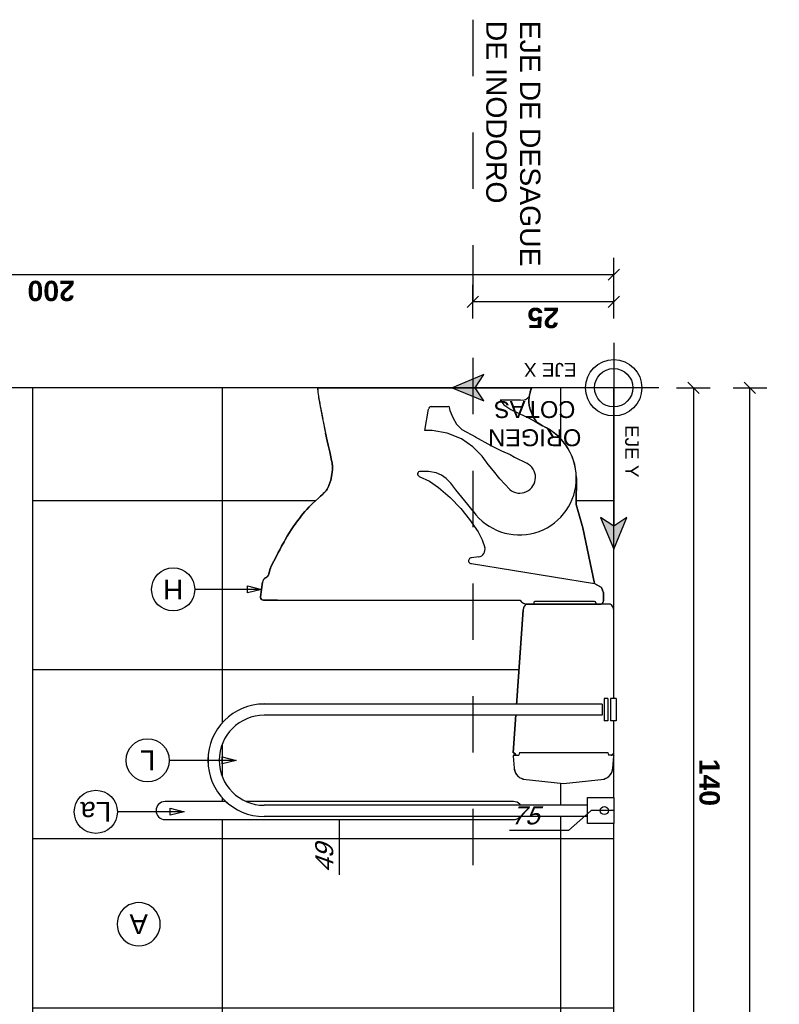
# Model space of a CAD drawing. Extents: x 1 to 126, y -14 to 17.
# Tile 88 of 131: x 74.81 to 76.16, y -4.36 to -2.61. Entities that reach past the tile are written whole.
import ezdxf
from ezdxf.enums import TextEntityAlignment as Align

# ---------------------------------------------------------------- set-up
doc = ezdxf.new("R2010")
doc.units = 0
doc.set_wipeout_variables(frame=1)
doc.header["$PDMODE"] = 3
doc.linetypes.add('DASHDOT', pattern=[1, 0.5, -0.25, 0, -0.25])
for name, color, linetype in [('A-ALBA-0', 9, 'Continuous'), ('A-ALBA-1', 1, 'Continuous'), ('A-ALBA-2', 2, 'Continuous'), ('A-ANNO-SIMB @ 20', 2, 'Continuous'), ('A-ANNO-SIMB-AXIS @ 20', 1, 'Continuous'), ('A-ANOT-COTA-ACUM', 1, 'Continuous'), ('A-ANOT-COTA-PARC', 1, 'Continuous'), ('A-ANOT-TTEC', 2, 'Continuous'), ('A-EQPM-FIJO', 1, 'Continuous')]:
    doc.layers.add(name, color=color, linetype=linetype)
doc.layers.add('A-ALBA-4', color=2, linetype='Continuous', lineweight=25)
doc.styles.add('BIS-ANOT', font='swiss.ttf')
doc.styles.add('BIS-COTA', font='swissb.ttf')
doc.styles.add('BIS-COTA-ACUM', font='swissi.ttf', dxfattribs={"oblique": 20})
doc.styles.add('BIS-TXT', font='swiss.ttf')
doc.styles.add('E5-10', font='micross.ttf', dxfattribs={"height": 0.015})
doc.styles.add('E5-100', font='micross.ttf')
doc.dimstyles.new('BIS-COTA-ACUM', dxfattribs={"dimscale": 0.9, "dimtxt": 0.0016, "dimasz": 0.001, "dimexe": 0.0035, "dimexo": 0, "dimgap": 0.0005, "dimtad": 1, "dimdec": 1, "dimlfac": 100, "dimrnd": 1, "dimzin": 9, "dimdsep": 46, "dimtxsty": 'BIS-COTA-ACUM', "dimblk1": 'MARK1', "dimblk2": 'MARK2', "dimsah": 1, "dimcen": 0, "dimclrd": 1, "dimclre": 256, "dimclrt": 256, "dimaunit": 1, "dimadec": 0, "dimazin": 0, "dimtfac": 1, "dimtdec": 1, "dimtix": 1, "dimtmove": 2, "dimatfit": 3, "dimldrblk": 'MARK1', "dimfxl": 1, "dimtolj": 1, "dimarcsym": 1})
doc.dimstyles.new('BIS-COTA-PARC', dxfattribs={"dimscale": 0, "dimtxt": 0.0018, "dimasz": 0.001, "dimexe": 0.0015, "dimexo": 0, "dimgap": 0.0005, "dimtad": 1, "dimdec": 0, "dimlfac": 100, "dimzin": 9, "dimdsep": 46, "dimtxsty": 'BIS-COTA', "dimblk": 'OBLIQUE', "dimcen": 2.5, "dimclrd": 256, "dimclre": 251, "dimclrt": 2, "dimadec": 1, "dimazin": 2, "dimtfac": 1, "dimtdec": 0, "dimtix": 1, "dimtmove": 2, "dimatfit": 3, "dimldrblk": 'DOT', "dimfxl": 0.0015, "dimfxlon": 1, "dimtolj": 1, "dimtzin": 0, "dimarcsym": 0})

# ---------------------------------------------------------------- blocks, each defined once
blk = doc.blocks.new('BIS-IMAL-CO')
blk.add_wipeout([(0.1557, 0.3845), (0.1565, 0.3851), (0.1571, 0.3858), (0.1578, 0.3866), (0.1583, 0.3874), (0.1588, 0.3882), (0.1593, 0.3891), (0.1597, 0.39), (0.16, 0.3909), (0.1602, 0.3919), (0.1604, 0.3928), (0.1605, 0.3938), (0.1783, 0.6473), (0.1778, 0.6473), (0.1774, 0.6474), (0.177, 0.6475), (0.1766, 0.6477), (0.1763, 0.6479), (0.1759, 0.6481), (0.1756, 0.6484), (0.1753, 0.6487), (0.175, 0.649), (0.1748, 0.6493), (0.1746, 0.6497), (0.1744, 0.6501), (0.1743, 0.6505), (0.1742, 0.6509), (0.1741, 0.6513), (0.1741, 0.6517), (0.1767, 0.6517), (0.1769, 0.6517), (0.1771, 0.6517), (0.1772, 0.6518), (0.1774, 0.6518), (0.1775, 0.6519), (0.1777, 0.652), (0.1778, 0.6521), (0.1779, 0.6522), (0.178, 0.6523), (0.1782, 0.6524), (0.1782, 0.6526), (0.1783, 0.6527), (0.1784, 0.6528), (0.1784, 0.653), (0.1785, 0.6532), (0.1785, 0.6533), (0.1785, 0.6535), (0.1767, 0.6745), (0.1764, 0.6764), (0.176, 0.6783), (0.1755, 0.6801), (0.1747, 0.6818), (0.1739, 0.6835), (0.1729, 0.6852), (0.1717, 0.6867), (0.1705, 0.6881), (0.1691, 0.6894), (0.1676, 0.6906), (0.166, 0.6917), (0.1644, 0.6926), (0.1626, 0.6933), (0.1608, 0.694), (0.089, 0.7017), (0.0172, 0.694), (0.0154, 0.6933), (0.0136, 0.6926), (0.012, 0.6917), (0.0104, 0.6906), (0.0089, 0.6894), (0.0075, 0.6881), (0.0062, 0.6867), (0.0051, 0.6852), (0.0041, 0.6835), (0.0032, 0.6818), (0.0025, 0.6801), (0.002, 0.6783), (0.0015, 0.6764), (0.0013, 0.6745), (-0.0005, 0.6535), (-0.0005, 0.6533), (-0.0005, 0.6532), (-0.0005, 0.653), (-0.0004, 0.6528), (-0.0003, 0.6527), (-0.0003, 0.6526), (-0.0002, 0.6524), (-0.0001, 0.6523), (0, 0.6522), (0.0002, 0.6521), (0.0003, 0.652), (0.0005, 0.6519), (0.0006, 0.6518), (0.0008, 0.6518), (0.0009, 0.6517), (0.0011, 0.6517), (0.0012, 0.6517), (0.0045, 0.6517), (0.0041, 0.6517), (0.0036, 0.6516), (0.0032, 0.6515), (0.0029, 0.6514), (0.0025, 0.6512), (0.0021, 0.651), (0.0018, 0.6508), (0.0015, 0.6505), (0.0012, 0.6502), (0.0009, 0.6499), (0.0007, 0.6496), (0.0005, 0.6492), (0.0003, 0.6489), (0.0002, 0.6485), (0.0001, 0.6481), (0, 0.6477), (0, 0.6472), (0, 0.3947), (0, 0.3938), (0.0001, 0.3928), (0.0003, 0.3918), (0.0006, 0.3909), (0.0009, 0.39), (0.0013, 0.3891), (0.0017, 0.3882), (0.0022, 0.3874), (0.0028, 0.3866), (0.0034, 0.3858), (0.0041, 0.3851), (0.0048, 0.3845), (0.0056, 0.3839), (0.024, 0.3839), (0.0235, 0.3838), (0.0229, 0.3838), (0.0224, 0.3836), (0.0218, 0.3834), (0.0213, 0.3832), (0.0208, 0.383), (0.0204, 0.3826), (0.02, 0.3823), (0.0196, 0.3819), (0.0192, 0.3815), (0.0189, 0.381), (0.0186, 0.3805), (0.0184, 0.38), (0.0182, 0.3795), (0.0181, 0.379), (0.018, 0.3784), (0.018, 0.3779), (0.018, 0.3638), (0.0216, 0.3543), (0.0338, 0.3471), (0.0545, 0.2483), (0.0665, 0.2068), (0.0662, 0.16), (0.0666, 0.1517), (0.0676, 0.1435), (0.0693, 0.1354), (0.0716, 0.1274), (0.0746, 0.1197), (0.0783, 0.1122), (0.0825, 0.105), (0.0873, 0.0983), (0.0926, 0.0919), (0.0985, 0.086), (0.1048, 0.0806), (0.1115, 0.0758), (0.1186, 0.0715), (0.1261, 0.0678), (0.1359, 0.0617), (0.1371, 0.06), (0.1382, 0.0583), (0.1393, 0.0566), (0.1404, 0.0548), (0.1414, 0.0533), (0.1423, 0.0517), (0.1431, 0.0502), (0.144, 0.0486), (0.1447, 0.0472), (0.1453, 0.0458), (0.1459, 0.0443), (0.1465, 0.0429), (0.1471, 0.0413), (0.1476, 0.0397), (0.1482, 0.0381), (0.1486, 0.0365), (0.1489, 0.0354), (0.1492, 0.0343), (0.1494, 0.0332), (0.1497, 0.0321), (0.1499, 0.031), (0.15, 0.0299), (0.1502, 0.0287), (0.1503, 0.0276), (0.1504, 0.0272), (0.1504, 0.0267), (0.1505, 0.0262), (0.1505, 0.0257), (0.1505, 0.0256), (0.1505, 0.0255), (0.1505, 0.0254), (0.1505, 0.0253), (0.1504, 0.0229), (0.1503, 0.0205), (0.1502, 0.0189), (0.15, 0.0173), (0.1498, 0.0157), (0.1496, 0.0141), (0.1492, 0.0125), (0.1489, 0.011), (0.1484, 0.0091), (0.1479, 0.0072), (0.1473, 0.0054), (0.1467, 0.0036), (0.146, 0.0018), (0.1452, 0), (0.5253, 0), (0.5245, 0.0075), (0.5237, 0.015), (0.5229, 0.02), (0.5162, 0.0546), (0.5157, 0.0572), (0.5152, 0.0599), (0.5115, 0.0782), (0.5112, 0.0793), (0.511, 0.0804), (0.5081, 0.0939), (0.5063, 0.102), (0.5037, 0.1139), (0.5025, 0.1195), (0.5011, 0.126), (0.4999, 0.1316), (0.4996, 0.1328), (0.4994, 0.1341), (0.4991, 0.1353), (0.499, 0.1366), (0.4989, 0.1379), (0.4988, 0.1391), (0.4988, 0.1404), (0.499, 0.145), (0.4994, 0.1497), (0.4999, 0.1533), (0.5011, 0.1607), (0.5019, 0.1641), (0.5033, 0.1688), (0.5051, 0.1735), (0.5061, 0.1754), (0.5084, 0.1799), (0.5096, 0.1818), (0.51, 0.1824), (0.5104, 0.183), (0.5108, 0.1836), (0.5113, 0.1841), (0.5118, 0.1847), (0.5123, 0.1852), (0.5128, 0.1857), (0.515, 0.1878), (0.5171, 0.1898), (0.52, 0.1925), (0.5238, 0.1958), (0.5289, 0.2003), (0.5342, 0.2054), (0.5373, 0.2083), (0.54, 0.211), (0.5444, 0.2159), (0.5475, 0.2194), (0.5511, 0.2238), (0.5535, 0.2267), (0.5574, 0.2317), (0.5605, 0.2358), (0.5636, 0.2401), (0.5683, 0.2466), (0.5719, 0.2519), (0.5751, 0.257), (0.579, 0.2634), (0.5826, 0.2696), (0.5846, 0.2733), (0.5889, 0.281), (0.5923, 0.2872), (0.5951, 0.2924), (0.5995, 0.3009), (0.6028, 0.3075), (0.6084, 0.3191), (0.6085, 0.3193), (0.6086, 0.3196), (0.6087, 0.3199), (0.6088, 0.3202), (0.6089, 0.3205), (0.609, 0.3208), (0.6118, 0.3307), (0.612, 0.3313), (0.6122, 0.3319), (0.6125, 0.3325), (0.6128, 0.3331), (0.6132, 0.3337), (0.6135, 0.3342), (0.614, 0.3347), (0.6144, 0.3352), (0.6149, 0.3356), (0.6154, 0.336), (0.616, 0.3364), (0.6166, 0.3367), (0.6175, 0.3373), (0.6181, 0.3377), (0.6187, 0.3381), (0.6193, 0.3385), (0.6198, 0.339), (0.6203, 0.3395), (0.6207, 0.3401), (0.6211, 0.3407), (0.6215, 0.3413), (0.6218, 0.3419), (0.6221, 0.3426), (0.6223, 0.3433), (0.6225, 0.3439), (0.6226, 0.3446), (0.6263, 0.3707), (0.6263, 0.3719), (0.6257, 0.374), (0.6245, 0.3756), (0.6233, 0.3763), (0.621, 0.3769), (0.5963, 0.3769), (0.166, 0.3769), (0.166, 0.3769), (0.1654, 0.3777), (0.1646, 0.3786), (0.1639, 0.3794), (0.163, 0.3801), (0.1622, 0.3808), (0.1613, 0.3814), (0.1603, 0.382), (0.1593, 0.3825), (0.1583, 0.3829), (0.1573, 0.3833), (0.1562, 0.3836), (0.1551, 0.3839), (0.155, 0.3839)])
at = {"linetype": 'Continuous'}
for p, q in [((0.089, 0.7017), (0.0172, 0.694)), ((0.1608, 0.694), (0.089, 0.7017)), ((0.0013, 0.6745), (-0.0005, 0.6535)), ((0.1785, 0.6535), (0.1767, 0.6745)), ((0.0012, 0.6517), (0.0095, 0.6517)), ((0.1673, 0.6472), (0.0106, 0.6472)), ((0.1767, 0.6517), (0.1685, 0.6517))]:
    blk.add_line(p, q, dxfattribs=at)
for p, q in [((0, 0.6472), (0, 0.3947)), ((0.0106, 0.6472), (0.0095, 0.6517)), ((0.0106, 0.6472), (0.0095, 0.6517)), ((0.1783, 0.6473), (0.1605, 0.3938)), ((0.1673, 0.6472), (0.1685, 0.6517)), ((0.1673, 0.6472), (0.1685, 0.6517)), ((0.0056, 0.3839), (0.155, 0.3839)), ((0.018, 0.3638), (0.018, 0.3779)), ((0.1551, 0.3839), (0.024, 0.3839)), ((0.0316, 0.3814), (0.0316, 0.3839)), ((0.0341, 0.3789), (0.1391, 0.3789)), ((0.1416, 0.3814), (0.1416, 0.3839)), ((0.621, 0.3769), (0.166, 0.3769)), ((0.5963, 0.3769), (0.621, 0.3769)), ((0.621, 0.3769), (0.6233, 0.3763)), ((0.6263, 0.3707), (0.6226, 0.3446)), ((0.6233, 0.3763), (0.6245, 0.3756)), ((0.6245, 0.3756), (0.6257, 0.374)), ((0.6257, 0.374), (0.6263, 0.3719)), ((0.6263, 0.3719), (0.6263, 0.3707)), ((0.0216, 0.3543), (0.018, 0.3638)), ((0.0338, 0.3471), (0.0216, 0.3543)), ((0.2524, 0.3118), (0.0338, 0.3471)), ((0.0545, 0.2483), (0.0338, 0.3471)), ((0.6175, 0.3373), (0.6158, 0.3363)), ((0.6175, 0.3373), (0.6166, 0.3367)), ((0.6084, 0.3191), (0.6028, 0.3075)), ((0.6118, 0.3307), (0.609, 0.3208)), ((0.2393, 0.2999), (0.252, 0.3019)), ((0.5995, 0.3009), (0.5951, 0.2924)), ((0.6028, 0.3075), (0.5995, 0.3009)), ((0.233, 0.2699), (0.2288, 0.2832)), ((0.5889, 0.281), (0.5846, 0.2733)), ((0.5923, 0.2872), (0.5889, 0.281)), ((0.5951, 0.2924), (0.5923, 0.2872)), ((0.2404, 0.2556), (0.233, 0.2699)), ((0.579, 0.2634), (0.5751, 0.257)), ((0.5826, 0.2696), (0.579, 0.2634)), ((0.5846, 0.2733), (0.5826, 0.2696)), ((0.0665, 0.2068), (0.0545, 0.2483)), ((0.2557, 0.2339), (0.2404, 0.2556)), ((0.5683, 0.2466), (0.5636, 0.2401)), ((0.5719, 0.2519), (0.5683, 0.2466)), ((0.5751, 0.257), (0.5719, 0.2519)), ((0.271, 0.2139), (0.2557, 0.2339)), ((0.5574, 0.2317), (0.5535, 0.2267)), ((0.5605, 0.2358), (0.5574, 0.2317)), ((0.5636, 0.2401), (0.5605, 0.2358)), ((0.2492, 0.2191), (0.2588, 0.207)), ((0.2899, 0.1944), (0.271, 0.2139)), ((0.54, 0.211), (0.5373, 0.2083)), ((0.5444, 0.2159), (0.54, 0.211)), ((0.5475, 0.2194), (0.5444, 0.2159)), ((0.5511, 0.2238), (0.5475, 0.2194)), ((0.5535, 0.2267), (0.5511, 0.2238)), ((0.0662, 0.16), (0.0665, 0.2068)), ((0.2588, 0.207), (0.2692, 0.194)), ((0.2692, 0.194), (0.2802, 0.1811)), ((0.3106, 0.1767), (0.2899, 0.1944)), ((0.52, 0.1925), (0.5152, 0.1881)), ((0.5238, 0.1958), (0.52, 0.1925)), ((0.5289, 0.2003), (0.5238, 0.1958)), ((0.5342, 0.2054), (0.5289, 0.2003)), ((0.5373, 0.2083), (0.5342, 0.2054)), ((0.1843, 0.1807), (0.2018, 0.1614)), ((0.2802, 0.1811), (0.2888, 0.169)), ((0.3264, 0.1658), (0.3106, 0.1767)), ((0.5061, 0.1754), (0.5051, 0.1735)), ((0.5084, 0.1799), (0.5061, 0.1754)), ((0.5096, 0.1818), (0.5084, 0.1799)), ((0.5152, 0.1881), (0.5128, 0.1857)), ((0.2018, 0.1614), (0.2129, 0.1476)), ((0.2888, 0.169), (0.2971, 0.161)), ((0.2971, 0.161), (0.3053, 0.155)), ((0.3452, 0.1571), (0.3264, 0.1658)), ((0.5011, 0.1607), (0.4999, 0.1533)), ((0.5019, 0.1641), (0.5011, 0.1607)), ((0.5033, 0.1688), (0.5019, 0.1641)), ((0.5051, 0.1735), (0.5033, 0.1688)), ((0.2129, 0.1476), (0.2225, 0.1363)), ((0.3053, 0.155), (0.3151, 0.1511)), ((0.3151, 0.1511), (0.3287, 0.1488)), ((0.3287, 0.1488), (0.3434, 0.1485)), ((0.499, 0.145), (0.4988, 0.1404)), ((0.4994, 0.1497), (0.499, 0.145)), ((0.4999, 0.1533), (0.4994, 0.1497)), ((0.1757, 0.1228), (0.1543, 0.1339)), ((0.1834, 0.1186), (0.1757, 0.1228)), ((0.2225, 0.1363), (0.2332, 0.1211)), ((0.4999, 0.1316), (0.5011, 0.126)), ((0.5011, 0.126), (0.5025, 0.1195)), ((0.1988, 0.1117), (0.1834, 0.1186)), ((0.2179, 0.1022), (0.1988, 0.1117)), ((0.2332, 0.1211), (0.2501, 0.1049)), ((0.2501, 0.1049), (0.2698, 0.0906)), ((0.5025, 0.1195), (0.5037, 0.1139)), ((0.5037, 0.1139), (0.5063, 0.102)), ((0.2454, 0.0868), (0.2179, 0.1022)), ((0.2698, 0.0906), (0.2951, 0.0805)), ((0.5063, 0.102), (0.5081, 0.0939)), ((0.5081, 0.0939), (0.511, 0.0804)), ((0.2695, 0.074), (0.2452, 0.0869)), ((0.2789, 0.0644), (0.2695, 0.074)), ((0.2951, 0.0805), (0.3218, 0.0758)), ((0.3218, 0.0758), (0.3224, 0.0758)), ((0.3351, 0.0756), (0.3285, 0.0377)), ((0.1392, 0.0596), (0.1261, 0.0678)), ((0.1509, 0.0532), (0.1392, 0.0596)), ((0.1674, 0.0458), (0.1509, 0.0532)), ((0.2852, 0.0528), (0.2789, 0.0644)), ((0.2904, 0.0401), (0.2852, 0.0528)), ((0.1823, 0.0383), (0.1674, 0.0458)), ((0.1951, 0.0303), (0.1823, 0.0383)), ((0.2924, 0.0325), (0.2904, 0.0401)), ((0.201, 0.0215), (0.1652, 0.0215)), ((0.2013, 0.0215), (0.1951, 0.0303)), ((0.3235, 0.0335), (0.2995, 0.0335)), ((0.5112, 0), (0.1452, 0)), ((0.5253, 0), (0.5112, 0)), ((0.5112, 0), (0.5253, 0))]:
    blk.add_line(p, q)
blk.add_lwpolyline([(0.1557, 0.3845), (0.1565, 0.3851), (0.1571, 0.3858), (0.1578, 0.3866), (0.1583, 0.3874), (0.1588, 0.3882), (0.1593, 0.3891), (0.1597, 0.39), (0.16, 0.3909), (0.1602, 0.3919), (0.1604, 0.3928), (0.1605, 0.3938), (0.1783, 0.6473), (0.1778, 0.6473), (0.1774, 0.6474), (0.177, 0.6475), (0.1766, 0.6477), (0.1763, 0.6479), (0.1759, 0.6481), (0.1756, 0.6484), (0.1753, 0.6487), (0.175, 0.649), (0.1748, 0.6493), (0.1746, 0.6497), (0.1744, 0.6501), (0.1743, 0.6505), (0.1742, 0.6509), (0.1741, 0.6513), (0.1741, 0.6517), (0.1767, 0.6517), (0.1769, 0.6517), (0.1771, 0.6517), (0.1772, 0.6518), (0.1774, 0.6518), (0.1775, 0.6519), (0.1777, 0.652), (0.1778, 0.6521), (0.1779, 0.6522), (0.178, 0.6523), (0.1782, 0.6524), (0.1782, 0.6526), (0.1783, 0.6527), (0.1784, 0.6528), (0.1784, 0.653), (0.1785, 0.6532), (0.1785, 0.6533), (0.1785, 0.6535), (0.1767, 0.6745), (0.1764, 0.6764), (0.176, 0.6783), (0.1755, 0.6801), (0.1747, 0.6818), (0.1739, 0.6835), (0.1729, 0.6852), (0.1717, 0.6867), (0.1705, 0.6881), (0.1691, 0.6894), (0.1676, 0.6906), (0.166, 0.6917), (0.1644, 0.6926), (0.1626, 0.6933), (0.1608, 0.694), (0.089, 0.7017), (0.0172, 0.694), (0.0154, 0.6933), (0.0136, 0.6926), (0.012, 0.6917), (0.0104, 0.6906), (0.0089, 0.6894), (0.0075, 0.6881), (0.0062, 0.6867), (0.0051, 0.6852), (0.0041, 0.6835), (0.0032, 0.6818), (0.0025, 0.6801), (0.002, 0.6783), (0.0015, 0.6764), (0.0013, 0.6745), (-0.0005, 0.6535), (-0.0005, 0.6533), (-0.0005, 0.6532), (-0.0005, 0.653), (-0.0004, 0.6528), (-0.0003, 0.6527), (-0.0003, 0.6526), (-0.0002, 0.6524), (-0.0001, 0.6523), (0, 0.6522), (0.0002, 0.6521), (0.0003, 0.652), (0.0005, 0.6519), (0.0006, 0.6518), (0.0008, 0.6518), (0.0009, 0.6517), (0.0011, 0.6517), (0.0012, 0.6517), (0.0045, 0.6517), (0.0041, 0.6517), (0.0036, 0.6516), (0.0032, 0.6515), (0.0029, 0.6514), (0.0025, 0.6512), (0.0021, 0.651), (0.0018, 0.6508), (0.0015, 0.6505), (0.0012, 0.6502), (0.0009, 0.6499), (0.0007, 0.6496), (0.0005, 0.6492), (0.0003, 0.6489), (0.0002, 0.6485), (0.0001, 0.6481), (0, 0.6477), (0, 0.6472), (0, 0.3947), (0, 0.3938), (0.0001, 0.3928), (0.0003, 0.3918), (0.0006, 0.3909), (0.0009, 0.39), (0.0013, 0.3891), (0.0017, 0.3882), (0.0022, 0.3874), (0.0028, 0.3866), (0.0034, 0.3858), (0.0041, 0.3851), (0.0048, 0.3845), (0.0056, 0.3839), (0.024, 0.3839), (0.0235, 0.3838), (0.0229, 0.3838), (0.0224, 0.3836), (0.0218, 0.3834), (0.0213, 0.3832), (0.0208, 0.383), (0.0204, 0.3826), (0.02, 0.3823), (0.0196, 0.3819), (0.0192, 0.3815), (0.0189, 0.381), (0.0186, 0.3805), (0.0184, 0.38), (0.0182, 0.3795), (0.0181, 0.379), (0.018, 0.3784), (0.018, 0.3779), (0.018, 0.3638), (0.0216, 0.3543), (0.0338, 0.3471), (0.0545, 0.2483), (0.0665, 0.2068), (0.0662, 0.16), (0.0666, 0.1517), (0.0676, 0.1435), (0.0693, 0.1354), (0.0716, 0.1274), (0.0746, 0.1197), (0.0783, 0.1122), (0.0825, 0.105), (0.0873, 0.0983), (0.0926, 0.0919), (0.0985, 0.086), (0.1048, 0.0806), (0.1115, 0.0758), (0.1186, 0.0715), (0.1261, 0.0678), (0.1359, 0.0617), (0.1371, 0.06), (0.1382, 0.0583), (0.1393, 0.0566), (0.1404, 0.0548), (0.1414, 0.0533), (0.1423, 0.0517), (0.1431, 0.0502), (0.144, 0.0486), (0.1447, 0.0472), (0.1453, 0.0458), (0.1459, 0.0443), (0.1465, 0.0429), (0.1471, 0.0413), (0.1476, 0.0397), (0.1482, 0.0381), (0.1486, 0.0365), (0.1489, 0.0354), (0.1492, 0.0343), (0.1494, 0.0332), (0.1497, 0.0321), (0.1499, 0.031), (0.15, 0.0299), (0.1502, 0.0287), (0.1503, 0.0276), (0.1504, 0.0272), (0.1504, 0.0267), (0.1505, 0.0262), (0.1505, 0.0257), (0.1505, 0.0256), (0.1505, 0.0255), (0.1505, 0.0254), (0.1505, 0.0253), (0.1504, 0.0229), (0.1503, 0.0205), (0.1502, 0.0189), (0.15, 0.0173), (0.1498, 0.0157), (0.1496, 0.0141), (0.1492, 0.0125), (0.1489, 0.011), (0.1484, 0.0091), (0.1479, 0.0072), (0.1473, 0.0054), (0.1467, 0.0036), (0.146, 0.0018), (0.1452, 0), (0.5253, 0), (0.5245, 0.0075), (0.5237, 0.015), (0.5229, 0.02), (0.5162, 0.0546), (0.5157, 0.0572), (0.5152, 0.0599), (0.5115, 0.0782), (0.5112, 0.0793), (0.511, 0.0804), (0.5081, 0.0939), (0.5063, 0.102), (0.5037, 0.1139), (0.5025, 0.1195), (0.5011, 0.126), (0.4999, 0.1316), (0.4996, 0.1328), (0.4994, 0.1341), (0.4991, 0.1353), (0.499, 0.1366), (0.4989, 0.1379), (0.4988, 0.1391), (0.4988, 0.1404), (0.499, 0.145), (0.4994, 0.1497), (0.4999, 0.1533), (0.5011, 0.1607), (0.5019, 0.1641), (0.5033, 0.1688), (0.5051, 0.1735), (0.5061, 0.1754), (0.5084, 0.1799), (0.5096, 0.1818), (0.51, 0.1824), (0.5104, 0.183), (0.5108, 0.1836), (0.5113, 0.1841), (0.5118, 0.1847), (0.5123, 0.1852), (0.5128, 0.1857), (0.515, 0.1878), (0.5171, 0.1898), (0.52, 0.1925), (0.5238, 0.1958), (0.5289, 0.2003), (0.5342, 0.2054), (0.5373, 0.2083), (0.54, 0.211), (0.5444, 0.2159), (0.5475, 0.2194), (0.5511, 0.2238), (0.5535, 0.2267), (0.5574, 0.2317), (0.5605, 0.2358), (0.5636, 0.2401), (0.5683, 0.2466), (0.5719, 0.2519), (0.5751, 0.257), (0.579, 0.2634), (0.5826, 0.2696), (0.5846, 0.2733), (0.5889, 0.281), (0.5923, 0.2872), (0.5951, 0.2924), (0.5995, 0.3009), (0.6028, 0.3075), (0.6084, 0.3191), (0.6085, 0.3193), (0.6086, 0.3196), (0.6087, 0.3199), (0.6088, 0.3202), (0.6089, 0.3205), (0.609, 0.3208), (0.6118, 0.3307), (0.612, 0.3313), (0.6122, 0.3319), (0.6125, 0.3325), (0.6128, 0.3331), (0.6132, 0.3337), (0.6135, 0.3342), (0.614, 0.3347), (0.6144, 0.3352), (0.6149, 0.3356), (0.6154, 0.336), (0.616, 0.3364), (0.6166, 0.3367), (0.6175, 0.3373), (0.6181, 0.3377), (0.6187, 0.3381), (0.6193, 0.3385), (0.6198, 0.339), (0.6203, 0.3395), (0.6207, 0.3401), (0.6211, 0.3407), (0.6215, 0.3413), (0.6218, 0.3419), (0.6221, 0.3426), (0.6223, 0.3433), (0.6225, 0.3439), (0.6226, 0.3446), (0.6263, 0.3707), (0.6263, 0.3719), (0.6257, 0.374), (0.6245, 0.3756), (0.6233, 0.3763), (0.621, 0.3769), (0.5963, 0.3769), (0.166, 0.3769), (0.166, 0.3769), (0.1654, 0.3777), (0.1646, 0.3786), (0.1639, 0.3794), (0.163, 0.3801), (0.1622, 0.3808), (0.1613, 0.3814), (0.1603, 0.382), (0.1593, 0.3825), (0.1583, 0.3829), (0.1573, 0.3833), (0.1562, 0.3836), (0.1551, 0.3839), (0.155, 0.3839)], close=True)
for centre, radius, start, end in [((0.0235, 0.6726), 0.0223, 106.5919, 175), ((0.1544, 0.6726), 0.0223, 5, 73.4081), ((0.0012, 0.6535), 0.00179, 180, 270), ((0.1767, 0.6535), 0.00179, 270, 0)]:
    blk.add_arc(centre, radius, start, end, dxfattribs=at)
for centre, radius, start, end in [((0.0045, 0.6472), 0.00446, 90, 180), ((0.1786, 0.6517), 0.00446, 180, 265.9958), ((0.0134, 0.3947), 0.0134, 180, 234.3534), ((0.1472, 0.3947), 0.0134, 305.6466, 355.9958), ((0.166, 0.3829), 0.006, 270, 270), ((0.024, 0.3779), 0.006, 90, 180), ((0.0341, 0.3814), 0.0025, 180, 270), ((0.1391, 0.3814), 0.0025, 270, 0), ((0.1519, 0.3668), 0.0174, 35.3853, 79.2391), ((0.6214, 0.328), 0.01, 119, 164.5584), ((0.6127, 0.346), 0.01, 299, 352), ((0.5994, 0.3234), 0.01, 334.0841, 344.5584), ((0.2412, 0.2871), 0.013, 98.5824, 197.3777), ((0.2524, 0.3068), 0.005, 264.7229, 90), ((0.1673, 0.16), 0.101, 35.7757, 245.9468), ((0.1667, 0.1589), 0.028, 50.9625, 243.6398), ((0.5272, 0.1707), 0.0208, 133.8296, 147.9939), ((0.8132, -0.1272), 0.4338, 133.0466, 133.8296), ((0.3433, 0.153), 0.0045, 267.5504, 65.2587), ((0.5338, 0.1404), 0.035, 179.9595, 194.5828), ((0.3377, 0.5001), 0.4246, 267.9272, 269.6598), ((0.237, 0.0229), 0.28, 11.4037, 11.851), ((-19.6099, -3.9803), 20.5266, 11.35144, 11.40368), ((0.0234, -0.0182), 0.1379, 31.9842, 35.6522), ((0.0705, 0.0112), 0.0824, 26.9763, 31.9842), ((-0.2205, -0.0878), 0.7503, 10.9371, 11.3514), ((-30.4871, -5.9366), 31.5768, 10.87328, 10.93714), ((0.0894, 0.0208), 0.0612, 21.1654, 26.9763), ((0.0804, 0.0173), 0.0709, 15.6863, 21.1654), ((0.1013, 0.0232), 0.0492, 9.1101, 15.6863), ((0.3235, 0.0385), 0.005, 270, 350), ((0.1003, 0.0229), 0.05, 346.2213, 357.275), ((0.0657, 0.0175), 0.0852, 6.8458, 9.1101), ((0.1626, 0.0062), 0.0156, 80.2107, 144.424), ((0.1231, 0.0244), 0.0274, 2.8527, 6.8458), ((-0.4882, 0.0509), 0.6392, 357.275, 357.7083), ((0.146, 0.0255), 0.00454, 357.7083, 2.8527), ((0.201, 0.0075), 0.014, 89.0595, 90), ((0.2995, 0.0075), 0.026, 90, 105.8424), ((0.4494, 0.0059), 0.0748, 6.98, 10.8733), ((0.079, 0.0281), 0.072, 337.0125, 346.2213), ((-0.1298, -0.065), 0.6584, 5.6682, 6.98)]:
    blk.add_arc(centre, radius, start, end)
blk = doc.blocks.new('*U23')
at = {"color": 0}
blk.add_lwpolyline([(0.96, 0), (0, 0), (0, 2.135), (0.96, 2.135)], close=True, dxfattribs=at)
blk = doc.blocks.new('BIS-BAR2-CO')
blk.add_wipeout([(-0.0145, 0.3249), (-0.0131, 0.3247), (-0.0116, 0.3244), (-0.0102, 0.3239), (-0.0089, 0.3233), (-0.0076, 0.3226), (-0.0064, 0.3218), (-0.0052, 0.3208), (-0.0042, 0.3198), (-0.0032, 0.3186), (-0.0024, 0.3174), (-0.0017, 0.3161), (-0.0011, 0.3148), (-0.0006, 0.3134), (-0.0003, 0.3119), (-0.0001, 0.3105), (0, 0.309), (0, -0.309), (-0.0001, -0.3105), (-0.0003, -0.3119), (-0.0006, -0.3134), (-0.0011, -0.3148), (-0.0017, -0.3161), (-0.0024, -0.3174), (-0.0032, -0.3186), (-0.0042, -0.3198), (-0.0052, -0.3208), (-0.0064, -0.3218), (-0.0076, -0.3226), (-0.0089, -0.3233), (-0.0102, -0.3239), (-0.0116, -0.3244), (-0.0131, -0.3247), (-0.0145, -0.3249), (-0.016, -0.325), (-0.016, -0.325), (-0.0175, -0.3249), (-0.0189, -0.3247), (-0.0204, -0.3244), (-0.0218, -0.3239), (-0.0231, -0.3233), (-0.0244, -0.3226), (-0.0256, -0.3218), (-0.0268, -0.3208), (-0.0278, -0.3198), (-0.0288, -0.3186), (-0.0296, -0.3174), (-0.0303, -0.3161), (-0.0309, -0.3148), (-0.0314, -0.3134), (-0.0317, -0.3119), (-0.0319, -0.3105), (-0.032, -0.309), (-0.032, 0.309), (-0.0319, 0.3105), (-0.0317, 0.3119), (-0.0314, 0.3134), (-0.0309, 0.3148), (-0.0303, 0.3161), (-0.0296, 0.3174), (-0.0288, 0.3186), (-0.0278, 0.3198), (-0.0268, 0.3208), (-0.0256, 0.3218), (-0.0244, 0.3226), (-0.0231, 0.3233), (-0.0218, 0.3239), (-0.0204, 0.3244), (-0.0189, 0.3247), (-0.0175, 0.3249), (-0.016, 0.325), (-0.016, 0.325)])
for p, q in [((-0.016, 0.325), (-0.016, 0.325)), ((-0.032, 0.309), (-0.032, -0.309)), ((0, -0.309), (0, 0.309)), ((-0.016, -0.325), (-0.016, -0.325))]:
    blk.add_line(p, q)
for centre, start, end in [((-0.016, 0.309), 90, 180), ((-0.016, 0.309), 0, 90), ((-0.016, -0.309), 180, 270), ((-0.016, -0.309), 270, 0)]:
    blk.add_arc(centre, 0.016, start, end)
blk = doc.blocks.new('BIS-BAR1-CO')
blk.add_wipeout([(0.0102, -0.1822), (0.0102, -0.2221), (0.0172, -0.2221), (0.0172, -0.1822)])
for points in [[(0.0464, -0.0124), (0.6198, -0.0124), (0.6323, -0.0132), (0.6447, -0.0155), (0.6566, -0.0194), (0.6679, -0.0248), (0.6785, -0.0315), (0.6882, -0.0395), (0.6968, -0.0486), (0.7041, -0.0588), (0.7102, -0.0697), (0.7148, -0.0814), (0.7179, -0.0936), (0.7195, -0.106), (0.7195, -0.1185), (0.7179, -0.131), (0.7148, -0.1431), (0.7102, -0.1548), (0.7041, -0.1658), (0.6968, -0.1759), (0.6882, -0.1851), (0.6785, -0.1931), (0.6679, -0.1998), (0.6566, -0.2051), (0.6447, -0.209), (0.6323, -0.2113), (0.6198, -0.2121), (0.0207, -0.2121), (0.0207, -0.1921), (0.6198, -0.1921), (0.6298, -0.1915), (0.6397, -0.1896), (0.6492, -0.1865), (0.6583, -0.1823), (0.6668, -0.1769), (0.6745, -0.1705), (0.6814, -0.1632), (0.6873, -0.1551), (0.6921, -0.1463), (0.6958, -0.137), (0.6983, -0.1272), (0.6996, -0.1173), (0.6996, -0.1072), (0.6983, -0.0973), (0.6958, -0.0876), (0.6921, -0.0783), (0.6873, -0.0695), (0.6814, -0.0613), (0.6745, -0.054), (0.6668, -0.0476), (0.6583, -0.0423), (0.6492, -0.038), (0.6397, -0.0349), (0.6298, -0.033), (0.6198, -0.0324), (0.0464, -0.0324)], [(0.0057, -0.1822), (-0.0043, -0.1822), (-0.0043, -0.2221), (0.0057, -0.2221)]]:
    blk.add_wipeout(points)
for p, q in [((-0.0043, -0.1822), (0.0057, -0.1822)), ((-0.0043, -0.2221), (-0.0043, -0.1822)), ((0.0057, -0.2221), (0.0057, -0.1822)), ((0.0102, -0.1822), (0.0172, -0.1822)), ((0.0102, -0.2221), (0.0102, -0.1822)), ((0.0172, -0.2221), (0.0172, -0.1822)), ((0.0207, -0.1921), (0.6198, -0.1921)), ((0.0207, -0.2121), (0.0207, -0.1921)), ((-0.0043, -0.2221), (0.0057, -0.2221)), ((0.0102, -0.2221), (0.0172, -0.2221)), ((0.0207, -0.2121), (0.6198, -0.2121))]:
    blk.add_line(p, q)
for radius in [0.0999, 0.0799]:
    blk.add_arc((0.6198, -0.1123), radius, 270, 90)
blk.add_wipeout([(0.0464, -0.0124), (0.0464, 0), (0, 0), (0, -0.0464), (0.0464, -0.0464), (0.0464, -0.0324)])
for p, q in [((0, 0), (0.0464, 0)), ((0, -0.0464), (0, 0)), ((0.0464, 0), (0.0464, -0.0464)), ((0.0464, -0.0124), (0.6198, -0.0124)), ((0.0464, -0.0324), (0.6198, -0.0324)), ((0.0464, -0.0464), (0, -0.0464))]:
    blk.add_line(p, q)
blk.add_circle((0.0166, -0.0232), 0.00711)
blk = doc.blocks.new('A-ANNO-NOM-2')
blk.add_wipeout([(0, -0.001913), (0.000299, -0.00189), (0.000591, -0.00182), (0.000869, -0.001705), (0.001125, -0.001548), (0.001353, -0.001353), (0.001548, -0.001125), (0.001705, -0.000869), (0.00182, -0.000591), (0.00189, -0.000299), (0.001913, 0), (0.00189, 0.000299), (0.00182, 0.000591), (0.001705, 0.000869), (0.001548, 0.001125), (0.001353, 0.001353), (0.001125, 0.001548), (0.000869, 0.001705), (0.000591, 0.00182), (0.000299, 0.00189), (0, 0.001913), (-0.000299, 0.00189), (-0.000591, 0.00182), (-0.000869, 0.001705), (-0.001125, 0.001548), (-0.001353, 0.001353), (-0.001548, 0.001125), (-0.001705, 0.000869), (-0.00182, 0.000591), (-0.00189, 0.000299), (-0.001913, 0), (-0.00189, -0.000299), (-0.00182, -0.000591), (-0.001705, -0.000869), (-0.001548, -0.001125), (-0.001353, -0.001353), (-0.001125, -0.001548), (-0.000869, -0.001705), (-0.000591, -0.00182), (-0.000299, -0.00189)])
blk.add_lwpolyline([(0, -0.001913), (0.000299, -0.00189), (0.000591, -0.00182), (0.000869, -0.001705), (0.001125, -0.001548), (0.001353, -0.001353), (0.001548, -0.001125), (0.001705, -0.000869), (0.00182, -0.000591), (0.00189, -0.000299), (0.001913, 0), (0.00189, 0.000299), (0.00182, 0.000591), (0.001705, 0.000869), (0.001548, 0.001125), (0.001353, 0.001353), (0.001125, 0.001548), (0.000869, 0.001705), (0.000591, 0.00182), (0.000299, 0.00189), (0, 0.001913), (-0.000299, 0.00189), (-0.000591, 0.00182), (-0.000869, 0.001705), (-0.001125, 0.001548), (-0.001353, 0.001353), (-0.001548, 0.001125), (-0.001705, 0.000869), (-0.00182, 0.000591), (-0.00189, 0.000299), (-0.001913, 0), (-0.00189, -0.000299), (-0.00182, -0.000591), (-0.001705, -0.000869), (-0.001548, -0.001125), (-0.001353, -0.001353), (-0.001125, -0.001548), (-0.000869, -0.001705), (-0.000591, -0.00182), (-0.000299, -0.00189)], close=True)
at = {"color": 1, "linetype": 'Continuous', "style": 'E5-100'}
blk.add_attdef('LETRA', text='', height=0.00175, dxfattribs=at).set_placement((0, 0), align=Align.MIDDLE_CENTER)
blk = doc.blocks.new('*U54')
blk.add_lwpolyline([(-0.007846, 0), (-0.006596, 0.000312), (-0.006596, -0.000313)], close=True)
blk.add_wipeout([(0, -0.001913), (0.000299, -0.00189), (0.000591, -0.00182), (0.000869, -0.001705), (0.001125, -0.001548), (0.001353, -0.001353), (0.001548, -0.001125), (0.001705, -0.000869), (0.00182, -0.000591), (0.00189, -0.000299), (0.001913, 0), (0.00189, 0.000299), (0.00182, 0.000591), (0.001705, 0.000869), (0.001548, 0.001125), (0.001353, 0.001353), (0.001125, 0.001548), (0.000869, 0.001705), (0.000591, 0.00182), (0.000299, 0.00189), (0, 0.001913), (-0.000299, 0.00189), (-0.000591, 0.00182), (-0.000869, 0.001705), (-0.001125, 0.001548), (-0.001353, 0.001353), (-0.001548, 0.001125), (-0.001705, 0.000869), (-0.00182, 0.000591), (-0.00189, 0.000299), (-0.001913, 0), (-0.00189, -0.000299), (-0.00182, -0.000591), (-0.001705, -0.000869), (-0.001548, -0.001125), (-0.001353, -0.001353), (-0.001125, -0.001548), (-0.000869, -0.001705), (-0.000591, -0.00182), (-0.000299, -0.00189)])
at = {"linetype": 'Continuous'}
blk.add_line((-0.007846, 0), (-0.001913, 0), dxfattribs=at)
blk.add_circle((0, 0), 0.001913)
at = {"color": 1, "linetype": 'Continuous', "style": 'E5-100'}
blk.add_attdef('LETRA', text='', height=0.00175, dxfattribs=at).set_placement((0, 0), align=Align.MIDDLE_CENTER)
blk = doc.blocks.new('A-ANNO-DET-EJE')
for points in [[(0, 0.014314), (-0.001164, 0.011511), (0, 0.012284), (0.001164, 0.011511)], [(0.014314, 0), (0.011511, 0.001164), (0.012284, 0), (0.011511, -0.001164)]]:
    blk.add_hatch(color=0).paths.add_polyline_path(points)
at = {"color": 0}
for p, q in [((0, -0.004), (0, 0.012284)), ((-0.004, 0), (0.012284, 0))]:
    blk.add_line(p, q, dxfattribs=at)
for points in [[(0, 0.014314), (-0.001164, 0.011511), (0, 0.012284), (0.001164, 0.011511)], [(0.014314, 0), (0.011511, 0.001164), (0.012284, 0), (0.011511, -0.001164)]]:
    blk.add_lwpolyline(points, close=True, dxfattribs=at)
at = {"color": 0, "ltscale": 1.5}
for radius in [0.0025, 0.0017]:
    blk.add_circle((0, 0), radius, dxfattribs=at)
at = {"color": 0, "insert": (-0.001, 0.0033), "char_height": 0.0012, "width": 0.01172766, "attachment_point": 7, "rotation": 90, "style": 'E5-10'}
blk.add_mtext('{\\fArial|b0|i0|c238|p34;EJE Y}', dxfattribs=at)
at = {"color": 0, "style": 'E5-10'}
for s, insert, char_height, width, attachment_point in [('{\\fArial|b0|i0|c238|p34;ORIGEN\\fArial|b0|i0|c0|p34;\\P\\fArial|b0|i0|c238|p34;COTAS}', (0.007005, 0.00317), 0.0015, 0.00985848, 5), ('{\\fArial|b0|i0|c238|p34;EJE X}', (0.0033, -0.001), 0.0012, 0.01172766, 1)]:
    blk.add_mtext(s, dxfattribs=dict(at, insert=insert, char_height=char_height, width=width, attachment_point=attachment_point))
blk = doc.blocks.new('*D510')
at = {"layer": 'A-ANOT-COTA-ACUM', "lineweight": -2, "transparency": 16777216}
blk.add_line((75.38, -4.0336), (75.38, -4.1317), dxfattribs=at)
at = {"layer": 'Defpoints', "color": 0, "transparency": 16777216}
for p in [(75.8667, -3.2676), (75.38, -4.0336), (75.38, -4.0631)]:
    blk.add_point(p, dxfattribs=at)
at = {"layer": 'A-ANOT-COTA-ACUM', "transparency": 16777216, "insert": (75.3535, -4.1024), "char_height": 0.032, "attachment_point": 5, "rotation": 90, "style": 'BIS-COTA-ACUM'}
blk.add_mtext('\\A1;49', dxfattribs=at)
blk = doc.blocks.new('MARK1')
at = {"color": 0}
for p, q in [((1, 0), (-1, 0)), ((0, 1.5), (0, -1.5))]:
    blk.add_line(p, q, dxfattribs=at)
blk.add_lwpolyline([(0.5, 0.5), (-0.5, -0.5)], dxfattribs=at)
blk = doc.blocks.new('MARK2')
at = {"color": 0}
for p, q in [((1, 0), (-1, 0)), ((0, 1.5), (0, -1.5))]:
    blk.add_line(p, q, dxfattribs=at)
blk.add_lwpolyline([(0.5, 0.5), (-0.5, -0.5)], dxfattribs=at)
blk = doc.blocks.new('*D511')
at = {"layer": 'A-ANOT-COTA-ACUM', "lineweight": -2, "transparency": 16777216}
for p, q in [((75.8267, -4.0176), (75.7867, -4.0528)), ((75.8667, -4.0176), (75.8267, -4.0176)), ((75.7867, -4.0528), (75.6817, -4.0528))]:
    blk.add_line(p, q, dxfattribs=at)
at = {"layer": 'Defpoints', "color": 0, "transparency": 16777216}
for p in [(75.8667, -3.2676), (75.8667, -4.0176), (75.7467, -4.0528)]:
    blk.add_point(p, dxfattribs=at)
at = {"layer": 'A-ANOT-COTA-ACUM', "transparency": 16777216, "insert": (75.7092, -4.0264), "char_height": 0.032, "attachment_point": 5, "style": 'BIS-COTA-ACUM'}
blk.add_mtext('\\A1;75', dxfattribs=at)
blk = doc.blocks.new('_Oblique')
at = {"color": 0, "lineweight": -2}
blk.add_line((-0.5, -0.5), (0.5, 0.5), dxfattribs=at)
blk = doc.blocks.new('*D252')
at = {"layer": 'A-ANOT-COTA-PARC', "color": 251, "lineweight": -2, "transparency": 16777216}
for p, q in [((75.6167, -3.145), (75.6167, -3.085)), ((75.8667, -3.145), (75.8667, -3.085))]:
    blk.add_line(p, q, dxfattribs=at)
at = {"layer": 'A-ANOT-COTA-PARC', "lineweight": -2, "transparency": 16777216}
blk.add_line((75.8667, -3.115), (75.6167, -3.115), dxfattribs=at)
at = {"layer": 'Defpoints', "color": 0, "transparency": 16777216}
for p in [(75.6167, -3.115), (75.6167, -3.2676), (75.8667, -3.2676)]:
    blk.add_point(p, dxfattribs=at)
at = {"layer": 'A-ANOT-COTA-PARC', "lineweight": -2, "transparency": 16777216, "xscale": 0.02, "yscale": 0.02, "zscale": 0.02, "rotation": 180}
blk.add_blockref('_Oblique', (75.6167, -3.115), dxfattribs=at)
at = {"layer": 'A-ANOT-COTA-PARC', "lineweight": -2, "transparency": 16777216, "xscale": 0.02, "yscale": 0.02, "zscale": 0.02}
blk.add_blockref('_Oblique', (75.8667, -3.115), dxfattribs=at)
at = {"layer": 'A-ANOT-COTA-PARC', "color": 2, "transparency": 16777216, "insert": (75.7417, -3.1435), "char_height": 0.036, "attachment_point": 5, "rotation": 180, "style": 'BIS-COTA'}
blk.add_mtext('\\A1;25', dxfattribs=at)
blk = doc.blocks.new('_Dot')
at = {"color": 0, "linetype": 'ByBlock', "lineweight": -2}
blk.add_line((-0.5, 0), (-1, 0), dxfattribs=at)
at = {"color": 0, "linetype": 'ByBlock', "const_width": 0.5}
blk.add_lwpolyline([(-0.25, 0, 1), (0.25, 0, 1)], format="xyb", close=True, dxfattribs=at)
blk = doc.blocks.new('*D253')
at = {"layer": 'A-ANOT-COTA-PARC', "color": 251, "lineweight": -2, "transparency": 16777216}
for p, q in [((73.8713, -3.097), (73.8713, -3.037)), ((75.8667, -3.097), (75.8667, -3.037))]:
    blk.add_line(p, q, dxfattribs=at)
at = {"layer": 'A-ANOT-COTA-PARC', "lineweight": -2, "transparency": 16777216}
blk.add_line((75.8667, -3.067), (73.8713, -3.067), dxfattribs=at)
at = {"layer": 'Defpoints', "color": 0, "transparency": 16777216}
for p in [(73.8713, -3.067), (73.8713, -3.2676), (75.8667, -3.2676)]:
    blk.add_point(p, dxfattribs=at)
at = {"layer": 'A-ANOT-COTA-PARC', "lineweight": -2, "transparency": 16777216, "xscale": 0.02, "yscale": 0.02, "zscale": 0.02, "rotation": 180}
blk.add_blockref('_Oblique', (73.8713, -3.067), dxfattribs=at)
at = {"layer": 'A-ANOT-COTA-PARC', "lineweight": -2, "transparency": 16777216, "xscale": 0.02, "yscale": 0.02, "zscale": 0.02}
blk.add_blockref('_Oblique', (75.8667, -3.067), dxfattribs=at)
at = {"layer": 'A-ANOT-COTA-PARC', "color": 2, "transparency": 16777216, "insert": (74.869, -3.0955), "char_height": 0.036, "attachment_point": 5, "rotation": 180, "style": 'BIS-COTA'}
blk.add_mtext('\\A1;200', dxfattribs=at)
blk = doc.blocks.new('*D254')
at = {"layer": 'A-ANOT-COTA-PARC', "color": 251, "lineweight": -2, "transparency": 16777216}
for p, q in [((75.978, -3.2676), (76.038, -3.2676)), ((75.978, -4.6676), (76.038, -4.6676))]:
    blk.add_line(p, q, dxfattribs=at)
at = {"layer": 'A-ANOT-COTA-PARC', "lineweight": -2, "transparency": 16777216}
blk.add_line((76.008, -3.2676), (76.008, -4.6676), dxfattribs=at)
at = {"layer": 'Defpoints', "color": 0, "transparency": 16777216}
for p in [(75.8667, -3.2676), (75.8667, -4.6676), (76.008, -4.6676)]:
    blk.add_point(p, dxfattribs=at)
at = {"layer": 'A-ANOT-COTA-PARC', "lineweight": -2, "transparency": 16777216, "xscale": 0.02, "yscale": 0.02, "zscale": 0.02}
for p, rotation in [((76.008, -3.2676), 90), ((76.008, -4.6676), 270)]:
    blk.add_blockref('_Oblique', p, dxfattribs=dict(at, rotation=rotation))
at = {"layer": 'A-ANOT-COTA-PARC', "color": 2, "transparency": 16777216, "insert": (76.0365, -3.9676), "char_height": 0.036, "attachment_point": 5, "rotation": 270, "style": 'BIS-COTA'}
blk.add_mtext('\\A1;140', dxfattribs=at)
blk = doc.blocks.new('*D257')
at = {"layer": 'A-ANOT-COTA-PARC', "color": 251, "lineweight": -2, "transparency": 16777216}
for p, q in [((76.0783, -3.2676), (76.1383, -3.2676)), ((76.0783, -5.6677), (76.1383, -5.6677))]:
    blk.add_line(p, q, dxfattribs=at)
at = {"layer": 'A-ANOT-COTA-PARC', "lineweight": -2, "transparency": 16777216}
blk.add_line((76.1083, -5.6677), (76.1083, -3.2676), dxfattribs=at)
at = {"layer": 'Defpoints', "color": 0, "transparency": 16777216}
for p in [(75.8667, -3.2676), (76.1083, -3.2676), (75.8817, -5.6677)]:
    blk.add_point(p, dxfattribs=at)
at = {"layer": 'A-ANOT-COTA-PARC', "lineweight": -2, "transparency": 16777216, "xscale": 0.02, "yscale": 0.02, "zscale": 0.02}
for p, rotation in [((76.1083, -3.2676), 90), ((76.1083, -5.6677), 270)]:
    blk.add_blockref('_Oblique', p, dxfattribs=dict(at, rotation=rotation))
at = {"layer": 'A-ANOT-COTA-PARC', "color": 2, "transparency": 16777216, "insert": (76.1368, -4.4676), "char_height": 0.036, "attachment_point": 5, "rotation": 270, "style": 'BIS-COTA'}
blk.add_mtext('\\A1;240', dxfattribs=at)

msp = doc.modelspace()

# ---------------------------------------------------------------- hatches: boundary and pattern name
at = {"layer": 'A-ALBA-0'}
h = msp.add_hatch(dxfattribs=at)
h.set_pattern_fill('_USER', color=256, scale=0.3, angle=180, pattern_type=0)
h.set_pattern_definition([(180, (75.86674, -4.66756), (-4e-16, -0.3), [])])
h.paths.add_polyline_path([(75.8667, -4.6676), (74.8363, -4.6676), (74.8363, -3.2676), (75.8667, -3.2676)])
h = msp.add_hatch(dxfattribs=at)
h.set_pattern_fill('_USER', color=256, scale=0.6, angle=270, pattern_type=0)
h.set_pattern_definition([(90, (0.17245, -23.8848), (-0.6, 9e-16), [])])
h.paths.add_polyline_path([(75.8667, -4.6676), (74.8363, -4.6676), (74.8363, -3.2676), (75.8667, -3.2676)])

# ---------------------------------------------------------------- linework, layer by layer
at = {"layer": 'A-ALBA-4'}
msp.add_lwpolyline([(75.8817, -6.1079), (75.8817, -5.3676), (75.8667, -5.3676), (75.8667, -3.2676), (73.8713, -3.2676), (73.8713, -5.3676), (73.8563, -5.3676), (73.8563, -6.1079)], close=True, dxfattribs=at)

# ---------------------------------------------------------------- block references
at = {"layer": 'A-ALBA-1', "xscale": -1, "rotation": 180}
msp.add_blockref('*U23', (73.8763, -3.2676), dxfattribs=at)

# ---------------------------------------------------------------- texts
at = {"layer": 'A-ANOT-TTEC', "insert": (75.7367, -2.6166), "char_height": 0.036, "attachment_point": 1, "rotation": 270, "style": 'BIS-TXT'}
msp.add_mtext_dynamic_manual_height_columns('EJE DE DESAGUE\\PDE INODORO', width=0.605992, gutter_width=0.025, heights=[0], dxfattribs=at)

# ---------------------------------------------------------------- next in the draw order: block references
at = {"layer": 'A-ANNO-SIMB @ 20', "linetype": 'Continuous'}
ref = msp.add_blockref('A-ANNO-NOM-2', (75.0243, -4.2192), dxfattribs=dict(at, xscale=20, yscale=20, zscale=20, rotation=179.9999999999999))
ref.add_attrib('LETRA', 'A', dxfattribs={"layer": '0', "color": 1, "linetype": 'Continuous', "height": 0.035, "rotation": 180, "style": 'BIS-ANOT'}).set_placement((75.0243, -4.2192), align=Align.MIDDLE_CENTER)
at = {"layer": 'A-EQPM-FIJO', "rotation": 179.9999999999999}
msp.add_blockref('BIS-IMAL-CO', (75.8667, -3.2676), dxfattribs=at)
at = {"layer": 'A-EQPM-FIJO', "linetype": 'Continuous', "rotation": 269.9999999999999}
msp.add_blockref('BIS-BAR2-CO', (75.38, -4.0336), dxfattribs=at)

# ---------------------------------------------------------------- next in the draw order: block references
at = {"layer": 'A-ANNO-SIMB @ 20', "linetype": 'Continuous', "xscale": 20, "yscale": 20, "zscale": 20, "rotation": 179.9999999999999}
for p, values in [((75.0854, -3.6253), {'LETRA': 'H'}), ((74.9482, -4.0198), {'LETRA': 'La'})]:
    msp.add_blockref('*U54', p, dxfattribs=at).add_auto_attribs(values)
at = {"layer": 'A-ANNO-SIMB-AXIS @ 20', "xscale": 20, "yscale": 20, "zscale": 20, "rotation": 179.9999999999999}
msp.add_blockref('A-ANNO-DET-EJE', (75.8667, -3.2676), dxfattribs=at)
at = {"layer": 'A-EQPM-FIJO', "linetype": 'Continuous', "rotation": 179.9999999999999}
msp.add_blockref('BIS-BAR1-CO', (75.8667, -4.0407), dxfattribs=at)

# ---------------------------------------------------------------- next in the draw order: dimensions: what is measured, and where the dimension line sits
at = {"layer": 'A-ANOT-COTA-PARC'}
for base, p2, picture, middle in [((73.8713, -3.067), (73.8713, -3.2676), '*D253', (74.869, -3.0955)), ((75.6167, -3.115), (75.6167, -3.2676), '*D252', (75.7417, -3.1435))]:
    dim = msp.add_linear_dim(base=base, p1=(75.8667, -3.2676), p2=p2, angle=180, dimstyle='BIS-COTA-PARC', override={"dimscale": 0, "dimtix": 1, "dimtofl": 1, "dimtmove": 2, "dimatfit": 3}, dxfattribs=at)
    dim.commit()
    dim.dimension.update_dxf_attribs({"geometry": picture, "text_midpoint": middle})

# ---------------------------------------------------------------- next in the draw order: linework, layer by layer
at = {"layer": 'A-ALBA-2', "linetype": 'DASHDOT', "ltscale": 0.1}
msp.add_line((75.6167, -2.6147), (75.6167, -4.1362), dxfattribs=at)

# ---------------------------------------------------------------- next in the draw order: block references
at = {"layer": 'A-ANNO-SIMB @ 20', "linetype": 'Continuous', "xscale": 20, "yscale": 20, "zscale": 20, "rotation": 179.9999999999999}
msp.add_blockref('*U54', (75.0401, -3.9285), dxfattribs=at).add_auto_attribs({'LETRA': 'L'})

# ---------------------------------------------------------------- next in the draw order: dimensions: what is measured, and where the dimension line sits
at = {"layer": 'A-ANOT-COTA-ACUM'}
for feature_location, offset, dtype, picture, middle in [((75.38, -4.0336), (0, -0.0295), 1, '*D510', (75.3535, -4.1024)), ((75.8667, -4.0176), (-0.12, -0.0353), 0, '*D511', (75.7092, -4.0264))]:
    dim = msp.add_ordinate_dim(feature_location=feature_location, offset=offset, dtype=dtype, origin=(75.8667, -3.2676), dimstyle='BIS-COTA-ACUM', override={"dimscale": 0, "dimtix": 1, "dimtofl": 1, "dimtmove": 2, "dimatfit": 3}, dxfattribs=at)
    dim.commit()
    dim.dimension.update_dxf_attribs({"geometry": picture, "text_midpoint": middle})
at = {"layer": 'A-ANOT-COTA-PARC'}
for base, p1, p2, picture, middle in [((76.008, -4.6676), (75.8667, -3.2676), (75.8667, -4.6676), '*D254', (76.0365, -3.9676)), ((76.1083, -3.2676), (75.8817, -5.6677), (75.8667, -3.2676), '*D257', (76.1368, -4.4676))]:
    dim = msp.add_linear_dim(base=base, p1=p1, p2=p2, angle=270, dimstyle='BIS-COTA-PARC', override={"dimscale": 0, "dimtix": 1, "dimtofl": 1, "dimtmove": 2, "dimatfit": 3}, dxfattribs=at)
    dim.commit()
    dim.dimension.update_dxf_attribs({"geometry": picture, "text_midpoint": middle})

doc.saveas('drawing.dxf')
